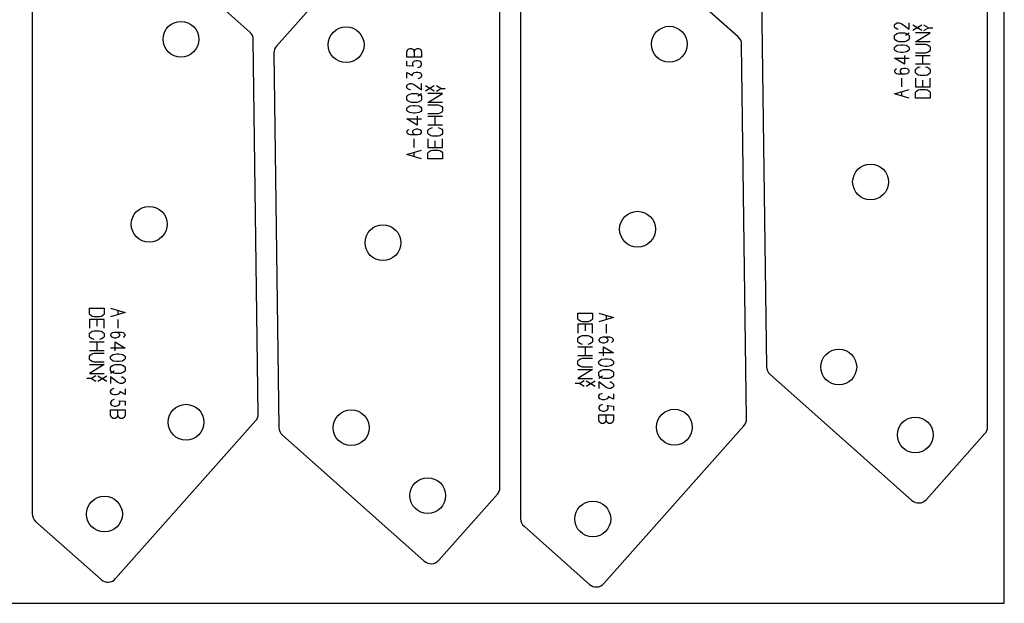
# Model space of a CAD drawing. Header units: millimetres. Extents: x 0 to 2500, y 0 to 1253.
# Tile 12 of 16: x 2019 to 2500, y 0 to 285. Entities that reach past the tile are written whole.
import ezdxf

# ---------------------------------------------------------------- set-up
doc = ezdxf.new("R2010")
doc.units = ezdxf.units.MM
doc.layers.add('PARTS', color=4, linetype='CONTINUOUS')
doc.layers.add('PLATE', color=2, linetype='CONTINUOUS')

msp = doc.modelspace()

# ---------------------------------------------------------------- linework, layer by layer
at = {"layer": 'PARTS'}
for p, q in [((2212.92, 349.29), (2144.47, 272.24)), ((2491.8, 86.22), (2491.8, 347.23)), ((2131.44, 279.1), (2062.07, 340.72)), ((2370.01, 276.69), (2300.63, 338.32)), ((2253.62, 56.58), (2253.62, 317.58)), ((2025.12, 304.76), (2025.12, 43.76)), ((2263.69, 302.36), (2263.69, 41.35)), ((2381.4, 298.5), (2383.81, 115.56)), ((2446.36, 282.58), (2446.81, 283.12)), ((2446.36, 281.5), (2446.36, 282.58)), ((2446.81, 280.96), (2446.36, 281.5)), ((2446.81, 283.12), (2447.71, 283.66)), ((2447.71, 280.42), (2446.81, 280.96)), ((2447.71, 283.66), (2448.61, 283.66)), ((2448.16, 280.42), (2447.71, 280.42)), ((2448.61, 283.66), (2449.96, 283.12)), ((2449.96, 283.12), (2453.56, 280.42)), ((2453.56, 280.42), (2453.56, 283.66)), ((2459.68, 279.88), (2455.36, 282.47)), ((2459.68, 282.47), (2455.36, 279.88)), ((2462.92, 281.18), (2460.76, 282.47)), ((2460.76, 279.88), (2462.92, 281.18)), ((2462.92, 281.18), (2465.08, 281.18)), ((2135.53, 92.48), (2133.12, 275.43)), ((2446.36, 277.33), (2446.81, 277.87)), ((2446.36, 275.71), (2446.36, 277.33)), ((2446.81, 275.17), (2446.36, 275.71)), ((2446.81, 277.87), (2447.71, 278.41)), ((2447.71, 274.63), (2446.81, 275.17)), ((2447.71, 278.41), (2448.61, 278.68)), ((2448.61, 274.36), (2447.71, 274.63)), ((2448.61, 278.68), (2451.31, 278.68)), ((2451.31, 274.36), (2448.61, 274.36)), ((2451.31, 278.68), (2452.21, 278.41)), ((2452.21, 274.63), (2451.31, 274.36)), ((2451.76, 277.6), (2453.56, 278.68)), ((2452.21, 278.41), (2453.11, 277.87)), ((2453.11, 275.17), (2452.21, 274.63)), ((2453.11, 277.87), (2453.56, 277.33)), ((2453.56, 275.71), (2453.11, 275.17)), ((2453.56, 277.33), (2453.56, 275.71)), ((2456.62, 274.36), (2463.82, 278.68)), ((2463.82, 278.68), (2456.62, 278.68)), ((2463.82, 274.36), (2456.62, 274.36)), ((2208.17, 269.49), (2208.62, 270.57)), ((2208.17, 266.79), (2208.17, 269.49)), ((2208.62, 270.57), (2209.52, 271.11)), ((2209.52, 271.11), (2210.42, 271.11)), ((2210.42, 271.11), (2211.32, 270.57)), ((2211.32, 270.57), (2211.77, 269.49)), ((2211.77, 269.49), (2212.22, 270.57)), ((2211.77, 269.49), (2211.77, 266.79)), ((2212.22, 270.57), (2213.12, 271.11)), ((2213.12, 271.11), (2214.02, 271.11)), ((2214.02, 271.11), (2214.92, 270.57)), ((2214.92, 270.57), (2215.37, 269.49)), ((2215.37, 269.49), (2215.37, 266.79)), ((2374.1, 90.08), (2371.69, 273.02)), ((2446.36, 271.54), (2446.81, 272.08)), ((2446.36, 270.46), (2446.36, 271.54)), ((2446.81, 269.92), (2446.36, 270.46)), ((2446.81, 272.08), (2447.71, 272.62)), ((2447.71, 269.38), (2446.81, 269.92)), ((2447.71, 272.62), (2449.51, 272.89)), ((2449.51, 269.11), (2447.71, 269.38)), ((2449.51, 272.89), (2450.41, 272.89)), ((2450.41, 272.89), (2452.21, 272.62)), ((2452.21, 269.38), (2450.41, 269.11)), ((2452.21, 272.62), (2453.11, 272.08)), ((2453.11, 269.92), (2452.21, 269.38)), ((2453.11, 272.08), (2453.56, 271.54)), ((2453.56, 270.46), (2453.11, 269.92)), ((2453.56, 271.54), (2453.56, 270.46)), ((2456.62, 273.16), (2461.57, 273.16)), ((2461.57, 273.16), (2462.47, 272.89)), ((2462.47, 272.89), (2463.37, 272.35)), ((2463.37, 269.65), (2462.47, 269.11)), ((2463.37, 272.35), (2463.82, 271.81)), ((2463.82, 270.19), (2463.37, 269.65)), ((2463.82, 271.81), (2463.82, 270.19)), ((2143.21, 268.85), (2145.62, 85.91)), ((2215.37, 266.79), (2208.17, 266.79)), ((2208.17, 262.62), (2208.17, 264.78)), ((2211.77, 264.78), (2211.32, 264.51)), ((2212.67, 265.05), (2211.77, 264.78)), ((2213.57, 265.05), (2212.67, 265.05)), ((2214.47, 264.78), (2213.57, 265.05)), ((2214.92, 264.51), (2214.47, 264.78)), ((2451.31, 263.32), (2446.36, 266.29)), ((2446.36, 266.29), (2453.56, 266.29)), ((2450.41, 269.11), (2449.51, 269.11)), ((2451.31, 267.64), (2451.31, 263.32)), ((2461.57, 268.84), (2456.62, 268.84)), ((2456.62, 267.64), (2463.82, 267.64)), ((2460.22, 263.32), (2460.22, 267.64)), ((2462.47, 269.11), (2461.57, 268.84)), ((2211.32, 262.35), (2208.17, 262.62)), ((2211.32, 264.51), (2210.87, 263.97)), ((2210.87, 263.97), (2210.87, 262.89)), ((2210.87, 262.89), (2211.32, 262.35)), ((2213.57, 261.81), (2214.47, 262.08)), ((2214.47, 262.08), (2214.92, 262.35)), ((2215.37, 263.7), (2214.92, 264.51)), ((2214.92, 262.35), (2215.37, 263.16)), ((2215.37, 263.16), (2215.37, 263.7)), ((2446.81, 260.77), (2446.36, 260.23)), ((2446.36, 260.23), (2446.36, 259.69)), ((2447.26, 261.04), (2446.81, 260.77)), ((2449.51, 260.77), (2449.06, 260.23)), ((2449.06, 260.23), (2449.06, 259.69)), ((2449.96, 261.04), (2449.51, 260.77)), ((2450.86, 261.31), (2449.96, 261.04)), ((2451.76, 261.31), (2450.86, 261.31)), ((2452.66, 261.04), (2451.76, 261.31)), ((2453.11, 260.77), (2452.66, 261.04)), ((2453.56, 260.23), (2453.11, 260.77)), ((2453.56, 259.69), (2453.56, 260.23)), ((2463.82, 263.32), (2456.62, 263.32)), ((2456.62, 260.77), (2457.07, 261.31)), ((2456.62, 259.15), (2456.62, 260.77)), ((2457.07, 261.31), (2457.97, 261.85)), ((2457.97, 261.85), (2458.87, 262.12)), ((2461.57, 262.12), (2462.47, 261.85)), ((2462.47, 261.85), (2463.37, 261.31)), ((2463.37, 261.31), (2463.82, 260.77)), ((2463.82, 260.77), (2463.82, 259.15)), ((2208.17, 256.56), (2208.17, 259.26)), ((2208.17, 259.26), (2210.87, 257.91)), ((2210.87, 258.45), (2211.32, 258.99)), ((2210.87, 257.91), (2210.87, 258.45)), ((2211.32, 258.99), (2211.77, 259.26)), ((2211.77, 259.26), (2212.67, 259.53)), ((2212.67, 259.53), (2213.57, 259.53)), ((2213.57, 259.53), (2214.47, 259.26)), ((2214.47, 256.56), (2213.57, 256.29)), ((2214.47, 259.26), (2214.92, 258.99)), ((2214.92, 256.83), (2214.47, 256.56)), ((2214.92, 258.99), (2215.37, 258.18)), ((2215.37, 257.64), (2214.92, 256.83)), ((2215.37, 258.18), (2215.37, 257.64)), ((2446.36, 259.69), (2446.81, 259.15)), ((2446.81, 259.15), (2447.26, 258.88)), ((2447.26, 258.88), (2448.16, 258.61)), ((2448.16, 258.61), (2451.76, 258.61)), ((2449.06, 259.69), (2449.51, 259.15)), ((2449.51, 259.15), (2449.96, 258.88)), ((2449.96, 258.88), (2450.86, 258.61)), ((2449.96, 252.28), (2449.96, 256.6)), ((2451.76, 258.61), (2452.66, 258.88)), ((2452.66, 258.88), (2453.11, 259.15)), ((2453.11, 259.15), (2453.56, 259.69)), ((2457.07, 258.61), (2456.62, 259.15)), ((2456.62, 256.6), (2456.62, 252.28)), ((2457.97, 258.07), (2457.07, 258.61)), ((2458.87, 257.8), (2457.97, 258.07)), ((2461.57, 257.8), (2458.87, 257.8)), ((2460.22, 252.28), (2460.22, 255.52)), ((2462.47, 258.07), (2461.57, 257.8)), ((2463.37, 258.61), (2462.47, 258.07)), ((2463.82, 259.15), (2463.37, 258.61)), ((2463.82, 252.28), (2463.82, 256.6)), ((2208.17, 252.93), (2208.62, 253.47)), ((2208.17, 251.85), (2208.17, 252.93)), ((2208.62, 251.31), (2208.17, 251.85)), ((2208.62, 253.47), (2209.52, 254.01)), ((2209.52, 250.77), (2208.62, 251.31)), ((2209.52, 254.01), (2210.42, 254.01)), ((2209.97, 250.77), (2209.52, 250.77)), ((2210.42, 254.01), (2211.77, 253.47)), ((2211.77, 253.47), (2215.37, 250.77)), ((2215.37, 250.77), (2215.37, 254.01)), ((2221.49, 250.23), (2217.17, 252.83)), ((2221.49, 252.83), (2217.17, 250.23)), ((2224.73, 251.53), (2222.57, 252.83)), ((2222.57, 250.23), (2224.73, 251.53)), ((2224.73, 251.53), (2226.89, 251.53)), ((2446.36, 248.92), (2453.56, 251.08)), ((2456.62, 252.28), (2463.82, 252.28)), ((2456.62, 249.73), (2457.07, 250.27)), ((2457.07, 250.27), (2457.97, 250.81)), ((2457.97, 250.81), (2458.87, 251.08)), ((2458.87, 251.08), (2461.57, 251.08)), ((2461.57, 251.08), (2462.47, 250.81)), ((2462.47, 250.81), (2463.37, 250.27)), ((2463.37, 250.27), (2463.82, 249.73)), ((2208.17, 247.68), (2208.62, 248.22)), ((2208.17, 246.06), (2208.17, 247.68)), ((2208.62, 245.52), (2208.17, 246.06)), ((2208.62, 248.22), (2209.52, 248.76)), ((2209.52, 244.98), (2208.62, 245.52)), ((2209.52, 248.76), (2210.42, 249.03)), ((2210.42, 249.03), (2213.12, 249.03)), ((2213.12, 249.03), (2214.02, 248.76)), ((2213.57, 247.95), (2215.37, 249.03)), ((2214.02, 248.76), (2214.92, 248.22)), ((2214.92, 245.52), (2214.02, 244.98)), ((2214.92, 248.22), (2215.37, 247.68)), ((2215.37, 246.06), (2214.92, 245.52)), ((2215.37, 247.68), (2215.37, 246.06)), ((2218.43, 244.71), (2225.63, 249.03)), ((2225.63, 249.03), (2218.43, 249.03)), ((2453.56, 246.76), (2446.36, 248.92)), ((2449.96, 247.84), (2449.96, 250)), ((2456.62, 246.76), (2456.62, 249.73)), ((2463.82, 246.76), (2456.62, 246.76)), ((2463.82, 249.73), (2463.82, 246.76)), ((2208.17, 241.89), (2208.62, 242.43)), ((2208.17, 240.81), (2208.17, 241.89)), ((2208.62, 240.27), (2208.17, 240.81)), ((2208.62, 242.43), (2209.52, 242.97)), ((2210.42, 244.71), (2209.52, 244.98)), ((2209.52, 242.97), (2211.32, 243.24)), ((2213.12, 244.71), (2210.42, 244.71)), ((2211.32, 243.24), (2212.22, 243.24)), ((2212.22, 243.24), (2214.02, 242.97)), ((2214.02, 244.98), (2213.12, 244.71)), ((2214.02, 242.97), (2214.92, 242.43)), ((2214.92, 242.43), (2215.37, 241.89)), ((2215.37, 240.81), (2214.92, 240.27)), ((2215.37, 241.89), (2215.37, 240.81)), ((2225.63, 244.71), (2218.43, 244.71)), ((2218.43, 243.51), (2223.38, 243.51)), ((2223.38, 243.51), (2224.28, 243.24)), ((2224.28, 243.24), (2225.18, 242.7)), ((2225.18, 242.7), (2225.63, 242.16)), ((2225.63, 240.54), (2225.18, 240)), ((2225.63, 242.16), (2225.63, 240.54)), ((2213.12, 233.67), (2208.17, 236.64)), ((2208.17, 236.64), (2215.37, 236.64)), ((2209.52, 239.73), (2208.62, 240.27)), ((2211.32, 239.46), (2209.52, 239.73)), ((2212.22, 239.46), (2211.32, 239.46)), ((2214.02, 239.73), (2212.22, 239.46)), ((2213.12, 237.99), (2213.12, 233.67)), ((2214.92, 240.27), (2214.02, 239.73)), ((2223.38, 239.19), (2218.43, 239.19)), ((2218.43, 237.99), (2225.63, 237.99)), ((2222.03, 233.67), (2222.03, 237.99)), ((2224.28, 239.46), (2223.38, 239.19)), ((2225.18, 240), (2224.28, 239.46)), ((2208.62, 231.12), (2208.17, 230.58)), ((2209.07, 231.39), (2208.62, 231.12)), ((2211.32, 231.12), (2210.87, 230.58)), ((2211.77, 231.39), (2211.32, 231.12)), ((2212.67, 231.66), (2211.77, 231.39)), ((2213.57, 231.66), (2212.67, 231.66)), ((2214.47, 231.39), (2213.57, 231.66)), ((2214.92, 231.12), (2214.47, 231.39)), ((2215.37, 230.58), (2214.92, 231.12)), ((2225.63, 233.67), (2218.43, 233.67)), ((2218.43, 231.12), (2218.88, 231.66)), ((2218.43, 229.5), (2218.43, 231.12)), ((2218.88, 231.66), (2219.78, 232.2)), ((2219.78, 232.2), (2220.68, 232.47)), ((2223.38, 232.47), (2224.28, 232.2)), ((2224.28, 232.2), (2225.18, 231.66)), ((2225.18, 231.66), (2225.63, 231.12)), ((2225.63, 231.12), (2225.63, 229.5)), ((2208.17, 230.58), (2208.17, 230.04)), ((2208.17, 230.04), (2208.62, 229.5)), ((2208.62, 229.5), (2209.07, 229.23)), ((2209.07, 229.23), (2209.97, 228.96)), ((2209.97, 228.96), (2213.57, 228.96)), ((2210.87, 230.58), (2210.87, 230.04)), ((2210.87, 230.04), (2211.32, 229.5)), ((2211.32, 229.5), (2211.77, 229.23)), ((2211.77, 229.23), (2212.67, 228.96)), ((2211.77, 222.63), (2211.77, 226.95)), ((2213.57, 228.96), (2214.47, 229.23)), ((2214.47, 229.23), (2214.92, 229.5)), ((2214.92, 229.5), (2215.37, 230.04)), ((2215.37, 230.04), (2215.37, 230.58)), ((2218.88, 228.96), (2218.43, 229.5)), ((2218.43, 226.95), (2218.43, 222.63)), ((2219.78, 228.42), (2218.88, 228.96)), ((2220.68, 228.15), (2219.78, 228.42)), ((2223.38, 228.15), (2220.68, 228.15)), ((2224.28, 228.42), (2223.38, 228.15)), ((2225.18, 228.96), (2224.28, 228.42)), ((2225.63, 229.5), (2225.18, 228.96)), ((2225.63, 222.63), (2225.63, 226.95)), ((2208.17, 219.27), (2215.37, 221.43)), ((2218.43, 222.63), (2225.63, 222.63)), ((2219.78, 221.16), (2220.68, 221.43)), ((2220.68, 221.43), (2223.38, 221.43)), ((2222.03, 222.63), (2222.03, 225.87)), ((2223.38, 221.43), (2224.28, 221.16)), ((2215.37, 217.11), (2208.17, 219.27)), ((2211.77, 218.19), (2211.77, 220.35)), ((2218.43, 220.08), (2218.88, 220.62)), ((2218.43, 217.11), (2218.43, 220.08)), ((2225.63, 217.11), (2218.43, 217.11)), ((2218.88, 220.62), (2219.78, 221.16)), ((2224.28, 221.16), (2225.18, 220.62)), ((2225.18, 220.62), (2225.63, 220.08)), ((2225.63, 220.08), (2225.63, 217.11)), ((2053.11, 141.26), (2053.11, 144.23)), ((2053.11, 144.23), (2060.31, 144.23)), ((2053.56, 140.72), (2053.11, 141.26)), ((2054.46, 140.18), (2053.56, 140.72)), ((2055.36, 139.91), (2054.46, 140.18)), ((2058.06, 139.91), (2055.36, 139.91)), ((2058.96, 140.18), (2058.06, 139.91)), ((2059.86, 140.72), (2058.96, 140.18)), ((2060.31, 141.26), (2059.86, 140.72)), ((2060.31, 144.23), (2060.31, 141.26)), ((2063.37, 144.23), (2070.57, 142.07)), ((2070.57, 142.07), (2063.37, 139.91)), ((2066.97, 143.15), (2066.97, 140.99)), ((2291.67, 138.85), (2291.67, 141.82)), ((2291.67, 141.82), (2298.87, 141.82)), ((2298.87, 141.82), (2298.87, 138.85)), ((2301.93, 141.82), (2309.13, 139.66)), ((2309.13, 139.66), (2301.93, 137.5)), ((2305.53, 140.74), (2305.53, 138.58)), ((2060.31, 138.71), (2053.11, 138.71)), ((2053.11, 138.71), (2053.11, 134.39)), ((2056.71, 138.71), (2056.71, 135.47)), ((2060.31, 134.39), (2060.31, 138.71)), ((2066.97, 138.71), (2066.97, 134.39)), ((2292.12, 138.31), (2291.67, 138.85)), ((2298.87, 136.3), (2291.67, 136.3)), ((2291.67, 136.3), (2291.67, 131.98)), ((2293.02, 137.77), (2292.12, 138.31)), ((2293.92, 137.5), (2293.02, 137.77)), ((2296.62, 137.5), (2293.92, 137.5)), ((2295.27, 136.3), (2295.27, 133.06)), ((2297.52, 137.77), (2296.62, 137.5)), ((2298.42, 138.31), (2297.52, 137.77)), ((2298.87, 138.85), (2298.42, 138.31)), ((2298.87, 131.98), (2298.87, 136.3)), ((2305.53, 136.3), (2305.53, 131.98)), ((2053.11, 131.84), (2053.56, 132.38)), ((2053.11, 130.22), (2053.11, 131.84)), ((2053.56, 129.68), (2053.11, 130.22)), ((2053.56, 132.38), (2054.46, 132.92)), ((2054.46, 132.92), (2055.36, 133.19)), ((2055.36, 133.19), (2058.06, 133.19)), ((2058.06, 133.19), (2058.96, 132.92)), ((2058.96, 132.92), (2059.86, 132.38)), ((2059.86, 132.38), (2060.31, 131.84)), ((2060.31, 130.22), (2059.86, 129.68)), ((2060.31, 131.84), (2060.31, 130.22)), ((2063.82, 131.84), (2063.37, 131.3)), ((2063.37, 131.3), (2063.37, 130.76)), ((2063.37, 130.76), (2063.82, 130.22)), ((2064.27, 132.11), (2063.82, 131.84)), ((2063.82, 130.22), (2064.27, 129.95)), ((2065.17, 132.38), (2064.27, 132.11)), ((2064.27, 129.95), (2065.17, 129.68)), ((2068.77, 132.38), (2065.17, 132.38)), ((2066.97, 132.11), (2066.07, 132.38)), ((2066.07, 129.68), (2066.97, 129.95)), ((2067.42, 131.84), (2066.97, 132.11)), ((2066.97, 129.95), (2067.42, 130.22)), ((2067.87, 131.3), (2067.42, 131.84)), ((2067.42, 130.22), (2067.87, 130.76)), ((2067.87, 130.76), (2067.87, 131.3)), ((2069.67, 132.11), (2068.77, 132.38)), ((2070.12, 131.84), (2069.67, 132.11)), ((2069.67, 129.95), (2070.12, 130.22)), ((2070.57, 131.3), (2070.12, 131.84)), ((2070.12, 130.22), (2070.57, 130.76)), ((2070.57, 130.76), (2070.57, 131.3)), ((2291.67, 129.43), (2292.12, 129.97)), ((2292.12, 129.97), (2293.02, 130.51)), ((2293.02, 130.51), (2293.92, 130.78)), ((2293.92, 130.78), (2296.62, 130.78)), ((2296.62, 130.78), (2297.52, 130.51)), ((2297.52, 130.51), (2298.42, 129.97)), ((2298.42, 129.97), (2298.87, 129.43)), ((2303.73, 129.97), (2302.83, 129.7)), ((2307.33, 129.97), (2303.73, 129.97)), ((2305.53, 129.7), (2304.63, 129.97)), ((2308.23, 129.7), (2307.33, 129.97)), ((2053.11, 127.67), (2060.31, 127.67)), ((2054.46, 129.14), (2053.56, 129.68)), ((2055.36, 128.87), (2054.46, 129.14)), ((2056.71, 127.67), (2056.71, 123.35)), ((2058.96, 129.14), (2058.06, 128.87)), ((2059.86, 129.68), (2058.96, 129.14)), ((2065.17, 129.68), (2066.07, 129.68)), ((2065.62, 123.35), (2065.62, 127.67)), ((2065.62, 127.67), (2070.57, 124.7)), ((2291.67, 127.81), (2291.67, 129.43)), ((2292.12, 127.27), (2291.67, 127.81)), ((2291.67, 125.26), (2298.87, 125.26)), ((2293.02, 126.73), (2292.12, 127.27)), ((2293.92, 126.46), (2293.02, 126.73)), ((2295.27, 125.26), (2295.27, 120.94)), ((2297.52, 126.73), (2296.62, 126.46)), ((2298.42, 127.27), (2297.52, 126.73)), ((2298.87, 127.81), (2298.42, 127.27)), ((2298.87, 129.43), (2298.87, 127.81)), ((2302.38, 129.43), (2301.93, 128.89)), ((2301.93, 128.89), (2301.93, 128.35)), ((2301.93, 128.35), (2302.38, 127.81)), ((2302.83, 129.7), (2302.38, 129.43)), ((2302.38, 127.81), (2302.83, 127.54)), ((2302.83, 127.54), (2303.73, 127.27)), ((2303.73, 127.27), (2304.63, 127.27)), ((2304.18, 120.94), (2304.18, 125.26)), ((2304.18, 125.26), (2309.13, 122.29)), ((2304.63, 127.27), (2305.53, 127.54)), ((2305.98, 129.43), (2305.53, 129.7)), ((2305.53, 127.54), (2305.98, 127.81)), ((2306.43, 128.89), (2305.98, 129.43)), ((2305.98, 127.81), (2306.43, 128.35)), ((2306.43, 128.35), (2306.43, 128.89)), ((2308.68, 129.43), (2308.23, 129.7)), ((2308.23, 127.54), (2308.68, 127.81)), ((2309.13, 128.89), (2308.68, 129.43)), ((2308.68, 127.81), (2309.13, 128.35)), ((2309.13, 128.35), (2309.13, 128.89)), ((2060.31, 123.35), (2053.11, 123.35)), ((2053.11, 120.8), (2053.56, 121.34)), ((2053.11, 119.18), (2053.11, 120.8)), ((2053.56, 121.34), (2054.46, 121.88)), ((2054.46, 121.88), (2055.36, 122.15)), ((2055.36, 122.15), (2060.31, 122.15)), ((2070.57, 124.7), (2063.37, 124.7)), ((2063.37, 120.53), (2063.82, 121.07)), ((2063.37, 119.45), (2063.37, 120.53)), ((2063.82, 121.07), (2064.72, 121.61)), ((2064.72, 121.61), (2066.52, 121.88)), ((2066.52, 121.88), (2067.42, 121.88)), ((2067.42, 121.88), (2069.22, 121.61)), ((2069.22, 121.61), (2070.12, 121.07)), ((2070.12, 121.07), (2070.57, 120.53)), ((2070.57, 120.53), (2070.57, 119.45)), ((2298.87, 120.94), (2291.67, 120.94)), ((2309.13, 122.29), (2301.93, 122.29)), ((2053.56, 118.64), (2053.11, 119.18)), ((2053.11, 116.63), (2060.31, 116.63)), ((2060.31, 116.63), (2053.11, 112.31)), ((2054.46, 118.1), (2053.56, 118.64)), ((2055.36, 117.83), (2054.46, 118.1)), ((2060.31, 117.83), (2055.36, 117.83)), ((2063.82, 118.91), (2063.37, 119.45)), ((2063.37, 115.28), (2063.82, 115.82)), ((2064.72, 118.37), (2063.82, 118.91)), ((2063.82, 115.82), (2064.72, 116.36)), ((2066.52, 118.1), (2064.72, 118.37)), ((2064.72, 116.36), (2065.62, 116.63)), ((2065.62, 116.63), (2068.32, 116.63)), ((2067.42, 118.1), (2066.52, 118.1)), ((2069.22, 118.37), (2067.42, 118.1)), ((2068.32, 116.63), (2069.22, 116.36)), ((2070.12, 118.91), (2069.22, 118.37)), ((2069.22, 116.36), (2070.12, 115.82)), ((2070.57, 119.45), (2070.12, 118.91)), ((2070.12, 115.82), (2070.57, 115.28)), ((2291.67, 118.39), (2292.12, 118.93)), ((2291.67, 116.77), (2291.67, 118.39)), ((2292.12, 116.23), (2291.67, 116.77)), ((2292.12, 118.93), (2293.02, 119.47)), ((2293.02, 115.69), (2292.12, 116.23)), ((2293.02, 119.47), (2293.92, 119.74)), ((2293.92, 115.42), (2293.02, 115.69)), ((2293.92, 119.74), (2298.87, 119.74)), ((2301.93, 118.12), (2302.38, 118.66)), ((2301.93, 117.04), (2301.93, 118.12)), ((2302.38, 116.5), (2301.93, 117.04)), ((2302.38, 118.66), (2303.28, 119.2)), ((2303.28, 115.96), (2302.38, 116.5)), ((2303.28, 119.2), (2305.08, 119.47)), ((2305.08, 115.69), (2303.28, 115.96)), ((2305.08, 119.47), (2305.98, 119.47)), ((2305.98, 115.69), (2305.08, 115.69)), ((2305.98, 119.47), (2307.78, 119.2)), ((2307.78, 115.96), (2305.98, 115.69)), ((2307.78, 119.2), (2308.68, 118.66)), ((2308.68, 116.5), (2307.78, 115.96)), ((2308.68, 118.66), (2309.13, 118.12)), ((2309.13, 117.04), (2308.68, 116.5)), ((2309.13, 118.12), (2309.13, 117.04)), ((2053.11, 112.31), (2060.31, 112.31)), ((2056.17, 111.11), (2054.01, 109.81)), ((2057.25, 111.11), (2061.57, 108.51)), ((2057.25, 108.51), (2061.57, 111.11)), ((2063.37, 113.66), (2063.37, 115.28)), ((2063.82, 113.12), (2063.37, 113.66)), ((2065.17, 113.39), (2063.37, 112.31)), ((2064.72, 112.58), (2063.82, 113.12)), ((2065.62, 112.31), (2064.72, 112.58)), ((2068.32, 112.31), (2065.62, 112.31)), ((2069.22, 112.58), (2068.32, 112.31)), ((2070.12, 113.12), (2069.22, 112.58)), ((2070.57, 113.66), (2070.12, 113.12)), ((2070.57, 115.28), (2070.57, 113.66)), ((2291.67, 114.22), (2298.87, 114.22)), ((2298.87, 114.22), (2291.67, 109.9)), ((2298.87, 115.42), (2293.92, 115.42)), ((2301.93, 112.87), (2302.38, 113.41)), ((2301.93, 111.25), (2301.93, 112.87)), ((2302.38, 110.71), (2301.93, 111.25)), ((2303.73, 110.98), (2301.93, 109.9)), ((2302.38, 113.41), (2303.28, 113.95)), ((2303.28, 110.17), (2302.38, 110.71)), ((2303.28, 113.95), (2304.18, 114.22)), ((2304.18, 114.22), (2306.88, 114.22)), ((2306.88, 114.22), (2307.78, 113.95)), ((2307.78, 113.95), (2308.68, 113.41)), ((2308.68, 110.71), (2307.78, 110.17)), ((2308.68, 113.41), (2309.13, 112.87)), ((2309.13, 111.25), (2308.68, 110.71)), ((2309.13, 112.87), (2309.13, 111.25)), ((2385.48, 111.89), (2454.86, 50.26)), ((2054.01, 109.81), (2051.85, 109.81)), ((2054.01, 109.81), (2056.17, 108.51)), ((2066.97, 107.87), (2063.37, 110.57)), ((2063.37, 110.57), (2063.37, 107.33)), ((2068.32, 107.33), (2066.97, 107.87)), ((2069.22, 107.33), (2068.32, 107.33)), ((2068.77, 110.57), (2069.22, 110.57)), ((2069.22, 110.57), (2070.12, 110.03)), ((2070.12, 107.87), (2069.22, 107.33)), ((2070.12, 110.03), (2070.57, 109.49)), ((2070.57, 108.41), (2070.12, 107.87)), ((2070.57, 109.49), (2070.57, 108.41)), ((2292.57, 107.4), (2290.41, 107.4)), ((2291.67, 109.9), (2298.87, 109.9)), ((2294.73, 108.7), (2292.57, 107.4)), ((2292.57, 107.4), (2294.73, 106.11)), ((2295.81, 108.7), (2300.13, 106.11)), ((2295.81, 106.11), (2300.13, 108.7)), ((2305.53, 105.46), (2301.93, 108.16)), ((2301.93, 108.16), (2301.93, 104.92)), ((2304.18, 109.9), (2303.28, 110.17)), ((2306.88, 109.9), (2304.18, 109.9)), ((2307.78, 110.17), (2306.88, 109.9)), ((2307.33, 108.16), (2307.78, 108.16)), ((2307.78, 108.16), (2308.68, 107.62)), ((2308.68, 107.62), (2309.13, 107.08)), ((2309.13, 106), (2308.68, 105.46)), ((2309.13, 107.08), (2309.13, 106)), ((2063.37, 103.7), (2063.82, 104.51)), ((2063.37, 103.16), (2063.37, 103.7)), ((2063.82, 102.35), (2063.37, 103.16)), ((2063.82, 104.51), (2064.27, 104.78)), ((2064.27, 102.08), (2063.82, 102.35)), ((2064.27, 104.78), (2065.17, 105.05)), ((2065.17, 101.81), (2064.27, 102.08)), ((2066.07, 101.81), (2065.17, 101.81)), ((2066.97, 102.08), (2066.07, 101.81)), ((2067.42, 102.35), (2066.97, 102.08)), ((2067.87, 102.89), (2067.42, 102.35)), ((2070.57, 102.08), (2067.87, 103.43)), ((2067.87, 103.43), (2067.87, 102.89)), ((2070.57, 104.78), (2070.57, 102.08)), ((2301.93, 101.29), (2302.38, 102.1)), ((2301.93, 100.75), (2301.93, 101.29)), ((2302.38, 102.1), (2302.83, 102.37)), ((2302.83, 102.37), (2303.73, 102.64)), ((2306.88, 104.92), (2305.53, 105.46)), ((2309.13, 99.67), (2306.43, 101.02)), ((2306.43, 101.02), (2306.43, 100.48)), ((2307.78, 104.92), (2306.88, 104.92)), ((2308.68, 105.46), (2307.78, 104.92)), ((2309.13, 102.37), (2309.13, 99.67)), ((2063.82, 98.99), (2063.37, 98.18)), ((2063.37, 98.18), (2063.37, 97.64)), ((2063.37, 97.64), (2063.82, 96.83)), ((2064.27, 99.26), (2063.82, 98.99)), ((2063.82, 96.83), (2064.27, 96.56)), ((2065.17, 99.53), (2064.27, 99.26)), ((2064.27, 96.56), (2065.17, 96.29)), ((2065.17, 96.29), (2066.07, 96.29)), ((2066.07, 96.29), (2066.97, 96.56)), ((2066.97, 96.56), (2067.42, 96.83)), ((2067.87, 98.45), (2067.42, 98.99)), ((2067.42, 98.99), (2070.57, 98.72)), ((2067.42, 96.83), (2067.87, 97.37)), ((2067.87, 97.37), (2067.87, 98.45)), ((2070.57, 98.72), (2070.57, 96.56)), ((2302.38, 99.94), (2301.93, 100.75)), ((2302.38, 96.58), (2301.93, 95.77)), ((2302.83, 99.67), (2302.38, 99.94)), ((2302.83, 96.85), (2302.38, 96.58)), ((2303.73, 99.4), (2302.83, 99.67)), ((2303.73, 97.12), (2302.83, 96.85)), ((2304.63, 99.4), (2303.73, 99.4)), ((2305.53, 99.67), (2304.63, 99.4)), ((2305.98, 99.94), (2305.53, 99.67)), ((2306.43, 100.48), (2305.98, 99.94)), ((2306.43, 96.04), (2305.98, 96.58)), ((2305.98, 96.58), (2309.13, 96.31)), ((2309.13, 96.31), (2309.13, 94.15)), ((2063.37, 94.55), (2070.57, 94.55)), ((2063.37, 91.85), (2063.37, 94.55)), ((2063.82, 90.77), (2063.37, 91.85)), ((2066.97, 91.85), (2066.52, 90.77)), ((2066.97, 91.85), (2066.97, 94.55)), ((2067.42, 90.77), (2066.97, 91.85)), ((2070.57, 91.85), (2070.12, 90.77)), ((2070.57, 94.55), (2070.57, 91.85)), ((2301.93, 95.77), (2301.93, 95.23)), ((2301.93, 95.23), (2302.38, 94.42)), ((2301.93, 92.14), (2309.13, 92.14)), ((2301.93, 89.44), (2301.93, 92.14)), ((2302.38, 94.42), (2302.83, 94.15)), ((2302.83, 94.15), (2303.73, 93.88)), ((2303.73, 93.88), (2304.63, 93.88)), ((2304.63, 93.88), (2305.53, 94.15)), ((2305.53, 94.15), (2305.98, 94.42)), ((2305.53, 89.44), (2305.53, 92.14)), ((2305.98, 94.42), (2306.43, 94.96)), ((2306.43, 94.96), (2306.43, 96.04)), ((2309.13, 92.14), (2309.13, 89.44)), ((2064.72, 90.23), (2063.82, 90.77)), ((2065.62, 90.23), (2064.72, 90.23)), ((2066.52, 90.77), (2065.62, 90.23)), ((2065.83, 12.04), (2134.27, 89.1)), ((2068.32, 90.23), (2067.42, 90.77)), ((2069.22, 90.23), (2068.32, 90.23)), ((2070.12, 90.77), (2069.22, 90.23)), ((2302.38, 88.36), (2301.93, 89.44)), ((2303.28, 87.82), (2302.38, 88.36)), ((2304.18, 87.82), (2303.28, 87.82)), ((2305.08, 88.36), (2304.18, 87.82)), ((2304.39, 9.64), (2372.83, 86.69)), ((2305.53, 89.44), (2305.08, 88.36)), ((2305.98, 88.36), (2305.53, 89.44)), ((2306.88, 87.82), (2305.98, 88.36)), ((2307.78, 87.82), (2306.88, 87.82)), ((2308.68, 88.36), (2307.78, 87.82)), ((2309.13, 89.44), (2308.68, 88.36)), ((2147.3, 82.24), (2216.67, 20.62)), ((2461.92, 50.68), (2490.54, 82.9)), ((2223.73, 21.03), (2252.36, 53.26)), ((2026.8, 40.02), (2058.77, 11.63)), ((2265.37, 37.61), (2297.33, 9.22))]:
    msp.add_line(p, q, dxfattribs=at)
for centre in [(2097.8, 275.54), (2178.48, 272.88), (2336.36, 273.14), (2434.66, 205.83), (2082.27, 185.16), (2320.83, 182.75), (2196.47, 176.18), (2419.13, 115.44), (2100.26, 88.46), (2180.94, 85.79), (2338.83, 86.05), (2456.51, 82.24), (2218.32, 52.59), (2060.42, 43.6), (2298.98, 41.19)]:
    msp.add_circle(centre, 8.75, dxfattribs=at)
for centre, start, end in [((2128.12, 275.36), 0.7547, 48.3866), ((2366.69, 272.96), 0.7547, 48.3866), ((2148.21, 268.92), 138.3866, 180.7547), ((2388.81, 115.63), 180.7547, 228.3866), ((2130.53, 92.42), -41.6134, 0.7547), ((2369.1, 90.01), -41.6134, 0.7547), ((2150.62, 85.98), 180.7547, 228.3866), ((2486.8, 86.22), 318.3866, 360), ((2248.62, 56.58), 318.3866, 360), ((2458.18, 54), 228.3866, 318.3867), ((2030.12, 43.76), 180, 228.3866), ((2268.69, 41.35), 180, 228.3866), ((2220, 24.35), 228.3866, 318.3867), ((2062.09, 15.36), 228.3865, -41.6134), ((2300.65, 12.96), 228.3865, -41.6134)]:
    msp.add_arc(centre, 5, start, end, dxfattribs=at)
at = {"layer": 'PLATE'}
for p, q in [((2500, 0), (2500, 1250)), ((0, 0), (2500, 0))]:
    msp.add_line(p, q, dxfattribs=at)

doc.saveas('drawing.dxf')
